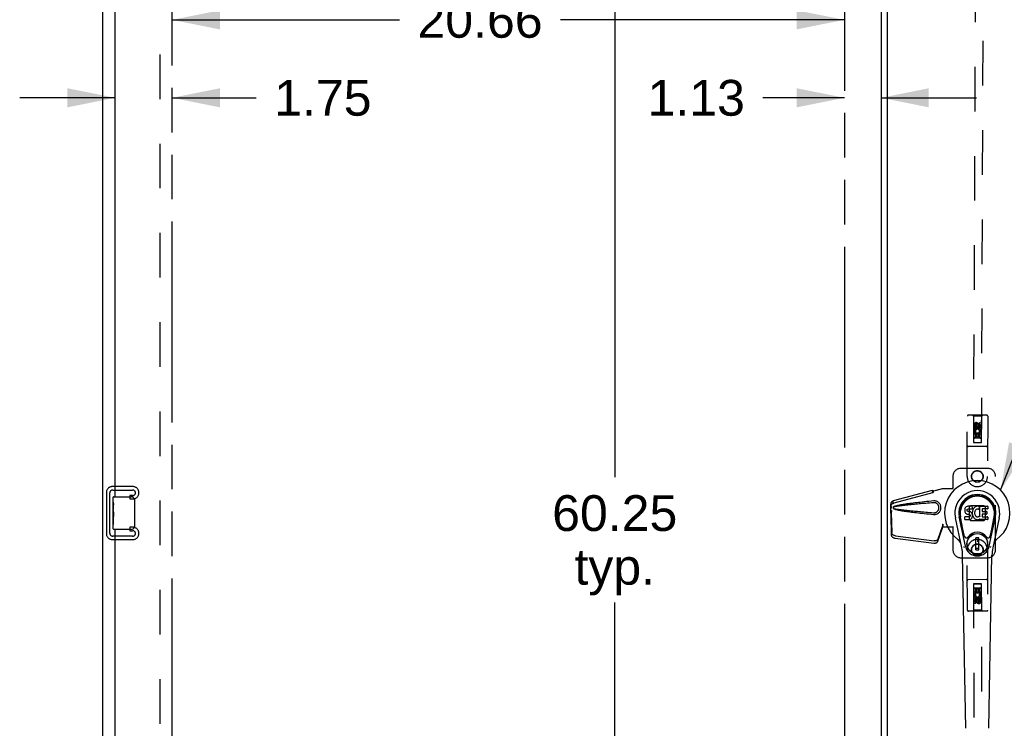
# Model space of a CAD drawing. Header units: inches. Extents: x 0 to 249, y 0 to 161.
# Tile 19 of 22: x 185 to 215, y 78 to 100. Entities that reach past the tile are written whole.
import ezdxf

# ---------------------------------------------------------------- set-up
doc = ezdxf.new("R2010")
doc.units = ezdxf.units.IN
doc.header["$LTSCALE"] = 13.713587
doc.header["$MEASUREMENT"] = 0
doc.linetypes.add('HIDDEN', pattern=[0.2, 0.1, -0.1])
doc.linetypes.add('PHANTOM', pattern=[0.8, 0.45, -0.05, 0.1, -0.05, 0.1, -0.05])
doc.layers.get('0').update_dxf_attribs({"linetype": 'CONTINUOUS'})
for name, color, linetype in [('02___PRT_ALL_AXES', 7, 'CONTINUOUS'), ('AVAILABLE_DOOR_SPACE', 7, 'CONTINUOUS'), ('DEFAULT_2', 8, 'HIDDEN'), ('DIMENSIONS', 7, 'CONTINUOUS')]:
    doc.layers.add(name, color=color, linetype=linetype)
doc.styles.get("Standard").update_dxf_attribs({"font": 'arial.ttf'})
doc.dimstyles.new('DIMSTYLE_1', dxfattribs={"dimtxt": 1.10002, "dimasz": 1.466694, "dimexe": 0.09, "dimexo": 0.07, "dimgap": 0.0375, "dimtad": 0, "dimtih": 1, "dimtoh": 1, "dimzin": 4, "dimdsep": 46, "dimtxsty": 'Standard', "dimblk": '_FILLED', "dimblk1": '_FILLED', "dimblk2": '_FILLED', "dimcen": 0.09, "dimazin": 1, "dimtfac": 1, "dimtdec": 3, "dimtofl": 0, "dimtmove": 0, "dimatfit": 3, "dimldrblk": '_FILLED', "dimfxl": 1, "dimtolj": 1, "dimtzin": 4, "dimarcsym": 0})
doc.dimstyles.get("Standard").update_dxf_attribs({"dimtxt": 1.24669, "dimasz": 1.466694, "dimexe": 0.09, "dimexo": 0.07, "dimgap": 0.09, "dimtad": 0, "dimtih": 1, "dimtoh": 1, "dimdec": 3, "dimzin": 4, "dimdsep": 46, "dimtxsty": 'Standard', "dimblk": '_FILLED', "dimblk1": '_FILLED', "dimblk2": '_FILLED', "dimcen": 0.09, "dimadec": 3, "dimazin": 1, "dimtp": 0.001, "dimtm": 0.001, "dimtfac": 1, "dimtdec": 3, "dimtofl": 0, "dimtmove": 0, "dimatfit": 3, "dimldrblk": '_FILLED', "dimfxl": 1, "dimtolj": 1, "dimtzin": 4, "dimarcsym": 0})

# ---------------------------------------------------------------- blocks, each defined once
blk = doc.blocks.new('_FILLED')
at = {"color": 0, "linetype": 'ByBlock'}
blk.add_solid([(0, 0), (-1, 0.2), (-1, -0.2)], dxfattribs=at)
blk = doc.blocks.new('*D15')
at = {"layer": 'DIMENSIONS', "color": 2, "linetype": 'Continuous'}
for p, q in [((187.473, 97.396), (184.539, 97.396)), ((189.223, 97.396), (191.809, 97.396))]:
    blk.add_line(p, q, dxfattribs=at)
at = {"layer": 'DIMENSIONS', "color": 2, "linetype": 'Continuous', "xscale": 1.4666938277, "yscale": 1.4666938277, "zscale": 1.4666938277}
blk.add_blockref('_FILLED', (187.473, 97.396), dxfattribs=at)
at = {"layer": 'DIMENSIONS', "color": 2, "linetype": 'Continuous', "xscale": 1.4666938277, "yscale": 1.4666938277, "zscale": 1.4666938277, "rotation": 180}
blk.add_blockref('_FILLED', (189.223, 97.396), dxfattribs=at)
at = {"layer": 'DIMENSIONS', "color": 2, "linetype": 'Continuous', "insert": (192.359, 97.946), "char_height": 1.1, "width": 2.98927, "attachment_point": 1, "line_spacing_factor": 0.9}
blk.add_mtext('1.75', dxfattribs=at)
blk = doc.blocks.new('*D21')
at = {"layer": 'DIMENSIONS', "color": 2, "linetype": 'Continuous'}
for p, q in [((202.822, 114.757), (202.822, 85.732)), ((202.822, 54.507), (202.822, 81.882))]:
    blk.add_line(p, q, dxfattribs=at)
at = {"layer": 'DIMENSIONS', "color": 2, "linetype": 'Continuous', "xscale": 1.4666938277, "yscale": 1.4666938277, "zscale": 1.4666938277}
for p, rotation in [((202.822, 114.757), 90), ((202.822, 54.507), 270)]:
    blk.add_blockref('_FILLED', p, dxfattribs=dict(at, rotation=rotation))
at = {"layer": 'DIMENSIONS', "color": 2, "linetype": 'Continuous', "insert": (202.822, 85.182), "char_height": 1.1, "width": 3.84394, "attachment_point": 2, "line_spacing_factor": 0.9}
blk.add_mtext('60.25\\Ptyp.', dxfattribs=at)
blk = doc.blocks.new('*D22')
at = {"layer": 'DIMENSIONS', "color": 2, "linetype": 'Continuous'}
for p, q in [((211.191, 103.217), (208.258, 103.217)), ((214.816, 103.217), (217.347, 103.217))]:
    blk.add_line(p, q, dxfattribs=at)
at = {"layer": 'DIMENSIONS', "color": 2, "linetype": 'Continuous', "xscale": 1.4666938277, "yscale": 1.4666938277, "zscale": 1.4666938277}
blk.add_blockref('_FILLED', (211.191, 103.217), dxfattribs=at)
at = {"layer": 'DIMENSIONS', "color": 2, "linetype": 'Continuous', "xscale": 1.4666938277, "yscale": 1.4666938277, "zscale": 1.4666938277, "rotation": 180}
blk.add_blockref('_FILLED', (214.816, 103.217), dxfattribs=at)
at = {"layer": 'DIMENSIONS', "color": 2, "linetype": 'Continuous', "insert": (217.898, 103.767), "char_height": 1.1, "width": 2.98927, "attachment_point": 1, "line_spacing_factor": 0.9}
blk.add_mtext('3.63', dxfattribs=at)
blk = doc.blocks.new('*D23')
at = {"layer": 'DIMENSIONS', "color": 2, "linetype": 'Continuous'}
for p, q in [((209.879, 97.396), (207.371, 97.396)), ((211.004, 97.396), (213.937, 97.396))]:
    blk.add_line(p, q, dxfattribs=at)
at = {"layer": 'DIMENSIONS', "color": 2, "linetype": 'Continuous', "xscale": 1.4666938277, "yscale": 1.4666938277, "zscale": 1.4666938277}
blk.add_blockref('_FILLED', (209.879, 97.396), dxfattribs=at)
at = {"layer": 'DIMENSIONS', "color": 2, "linetype": 'Continuous', "xscale": 1.4666938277, "yscale": 1.4666938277, "zscale": 1.4666938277, "rotation": 180}
blk.add_blockref('_FILLED', (211.004, 97.396), dxfattribs=at)
at = {"layer": 'DIMENSIONS', "color": 2, "linetype": 'Continuous', "insert": (206.821, 97.946), "char_height": 1.1, "width": 2.98927, "attachment_point": 3, "line_spacing_factor": 0.9}
blk.add_mtext('1.13', dxfattribs=at)
blk = doc.blocks.new('*D26')
at = {"layer": 'DIMENSIONS', "color": 2, "linetype": 'Continuous'}
for p, q in [((189.223, 99.792), (196.211, 99.792)), ((209.879, 99.792), (201.155, 99.792))]:
    blk.add_line(p, q, dxfattribs=at)
at = {"layer": 'DIMENSIONS', "color": 2, "linetype": 'Continuous', "xscale": 1.4666938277, "yscale": 1.4666938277, "zscale": 1.4666938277, "rotation": 180}
blk.add_blockref('_FILLED', (189.223, 99.792), dxfattribs=at)
at = {"layer": 'DIMENSIONS', "color": 2, "linetype": 'Continuous', "xscale": 1.4666938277, "yscale": 1.4666938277, "zscale": 1.4666938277}
blk.add_blockref('_FILLED', (209.879, 99.792), dxfattribs=at)
at = {"layer": 'DIMENSIONS', "color": 2, "linetype": 'Continuous', "insert": (198.683, 100.342), "char_height": 1.1, "width": 3.84394, "attachment_point": 2, "line_spacing_factor": 0.9}
blk.add_mtext('20.66', dxfattribs=at)

msp = doc.modelspace()

# ---------------------------------------------------------------- linework, layer by layer
at = {"color": 3, "linetype": 'Continuous'}
for p, q in [((187.098, 46.736), (187.098, 118.528)), ((211.004, 114.858), (211.004, 54.406)), ((211.191, 114.723), (211.191, 54.541)), ((187.473, 85.132), (187.473, 110.382)), ((187.473, 58.882), (187.473, 84.132))]:
    msp.add_line(p, q, dxfattribs=at)
at = {"color": 7, "linetype": 'Continuous'}
for p, q in [((187.413, 84.971), (187.413, 85.117)), ((187.428, 85.132), (187.968, 85.132)), ((188.068, 85.032), (188.068, 84.232)), ((187.413, 84.714), (187.413, 84.747)), ((213.578, 84.746), (213.576, 84.723)), ((213.576, 84.723), (213.577, 84.699)), ((213.583, 84.77), (213.578, 84.746)), ((213.593, 84.792), (213.583, 84.77)), ((213.606, 84.812), (213.593, 84.792)), ((213.615, 84.82), (213.606, 84.812)), ((213.624, 84.826), (213.615, 84.82)), ((213.646, 84.836), (213.624, 84.826)), ((213.669, 84.843), (213.646, 84.836)), ((213.647, 84.711), (213.648, 84.726)), ((213.648, 84.703), (213.647, 84.711)), ((213.648, 84.726), (213.65, 84.741)), ((213.65, 84.741), (213.653, 84.748)), ((213.653, 84.748), (213.659, 84.753)), ((213.659, 84.753), (213.673, 84.757)), ((213.809, 84.843), (213.669, 84.843)), ((213.673, 84.757), (213.688, 84.758)), ((213.688, 84.758), (213.801, 84.758)), ((213.801, 84.758), (213.807, 84.759)), ((213.807, 84.759), (213.809, 84.764)), ((213.811, 84.801), (213.809, 84.843)), ((213.809, 84.764), (213.81, 84.777)), ((213.81, 84.777), (213.811, 84.801)), ((213.823, 84.723), (213.817, 84.701)), ((213.832, 84.743), (213.823, 84.723)), ((213.843, 84.763), (213.832, 84.743)), ((213.856, 84.781), (213.843, 84.763)), ((213.87, 84.798), (213.856, 84.781)), ((213.887, 84.813), (213.87, 84.798)), ((213.905, 84.826), (213.887, 84.813)), ((213.906, 84.725), (213.892, 84.702)), ((213.925, 84.835), (213.905, 84.826)), ((213.914, 84.736), (213.906, 84.725)), ((213.925, 84.743), (213.914, 84.736)), ((213.947, 84.84), (213.925, 84.835)), ((213.95, 84.754), (213.925, 84.743)), ((213.969, 84.842), (213.947, 84.84)), ((213.962, 84.757), (213.95, 84.754)), ((213.976, 84.757), (213.962, 84.757)), ((213.992, 84.842), (213.969, 84.842)), ((213.989, 84.754), (213.976, 84.757)), ((214.001, 84.749), (213.989, 84.754)), ((214.003, 84.84), (213.992, 84.842)), ((214.013, 84.837), (214.003, 84.84)), ((214.033, 84.819), (214.007, 84.751)), ((214.032, 84.824), (214.013, 84.837)), ((214.042, 84.516), (214.042, 84.841)), ((214.042, 84.841), (214.279, 84.841)), ((214.112, 84.754), (214.112, 84.686)), ((214.279, 84.758), (214.117, 84.758)), ((214.284, 84.837), (214.284, 84.763)), ((187.413, 84.517), (187.413, 84.548)), ((213.486, 83.562), (213.289, 84.488)), ((213.597, 83.61), (213.404, 84.513)), ((213.452, 84.287), (213.408, 84.514)), ((213.52, 84.14), (213.445, 84.521)), ((213.577, 84.699), (213.581, 84.675)), ((213.579, 84.437), (213.579, 84.512)), ((213.581, 84.675), (213.589, 84.653)), ((213.643, 84.517), (213.583, 84.516)), ((213.584, 84.432), (213.728, 84.432)), ((213.589, 84.653), (213.602, 84.633)), ((213.602, 84.633), (213.619, 84.616)), ((213.619, 84.616), (213.638, 84.602)), ((213.638, 84.602), (213.65, 84.598)), ((213.704, 84.517), (213.643, 84.517)), ((213.65, 84.696), (213.648, 84.703)), ((213.655, 84.69), (213.65, 84.696)), ((213.65, 84.598), (213.661, 84.596)), ((213.661, 84.686), (213.655, 84.69)), ((213.676, 84.682), (213.661, 84.686)), ((213.661, 84.596), (213.709, 84.596)), ((213.7, 84.683), (213.676, 84.682)), ((213.723, 84.681), (213.7, 84.683)), ((213.719, 84.518), (213.704, 84.517)), ((213.709, 84.596), (213.716, 84.595)), ((213.716, 84.595), (213.723, 84.593)), ((213.725, 84.522), (213.719, 84.518)), ((213.747, 84.676), (213.723, 84.681)), ((213.723, 84.593), (213.729, 84.588)), ((213.731, 84.527), (213.725, 84.522)), ((213.728, 84.432), (213.74, 84.434)), ((213.729, 84.588), (213.734, 84.582)), ((213.74, 84.539), (213.731, 84.527)), ((213.734, 84.582), (213.741, 84.569)), ((213.742, 84.546), (213.74, 84.539)), ((213.74, 84.434), (213.751, 84.438)), ((213.741, 84.569), (213.743, 84.553)), ((213.743, 84.553), (213.742, 84.546)), ((213.758, 84.671), (213.747, 84.676)), ((213.751, 84.438), (213.771, 84.451)), ((213.768, 84.665), (213.758, 84.671)), ((213.785, 84.648), (213.768, 84.665)), ((213.771, 84.451), (213.788, 84.468)), ((213.798, 84.628), (213.785, 84.648)), ((213.788, 84.468), (213.794, 84.478)), ((213.794, 84.478), (213.8, 84.489)), ((213.807, 84.606), (213.798, 84.628)), ((213.8, 84.489), (213.808, 84.511)), ((213.814, 84.582), (213.807, 84.606)), ((213.808, 84.511), (213.815, 84.535)), ((213.813, 84.679), (213.809, 84.635)), ((213.809, 84.635), (213.809, 84.613)), ((213.809, 84.613), (213.813, 84.591)), ((213.817, 84.701), (213.813, 84.679)), ((213.813, 84.591), (213.817, 84.569)), ((213.816, 84.558), (213.814, 84.582)), ((213.815, 84.535), (213.816, 84.558)), ((213.817, 84.569), (213.824, 84.548)), ((213.824, 84.548), (213.846, 84.509)), ((213.846, 84.509), (213.858, 84.49)), ((213.858, 84.49), (213.873, 84.473)), ((213.873, 84.473), (213.889, 84.458)), ((213.879, 84.651), (213.878, 84.624)), ((213.878, 84.624), (213.879, 84.611)), ((213.882, 84.678), (213.879, 84.651)), ((213.879, 84.611), (213.882, 84.598)), ((213.886, 84.69), (213.882, 84.678)), ((213.882, 84.598), (213.893, 84.573)), ((213.892, 84.702), (213.886, 84.69)), ((213.889, 84.458), (213.907, 84.445)), ((213.893, 84.573), (213.906, 84.55)), ((213.906, 84.55), (213.915, 84.54)), ((213.907, 84.445), (213.917, 84.44)), ((213.915, 84.54), (213.925, 84.531)), ((213.917, 84.44), (213.927, 84.436)), ((213.925, 84.531), (213.936, 84.524)), ((213.927, 84.436), (213.949, 84.43)), ((213.936, 84.524), (213.948, 84.519)), ((213.948, 84.519), (213.961, 84.516)), ((213.949, 84.43), (213.971, 84.428)), ((213.961, 84.516), (213.975, 84.516)), ((213.971, 84.428), (213.993, 84.431)), ((213.975, 84.516), (213.988, 84.518)), ((213.988, 84.518), (214.001, 84.522)), ((213.993, 84.431), (214.014, 84.438)), ((214.001, 84.522), (214.013, 84.527)), ((214.013, 84.527), (214.024, 84.535)), ((214.014, 84.438), (214.033, 84.449)), ((214.03, 84.534), (214.042, 84.516)), ((214.033, 84.449), (214.034, 84.449)), ((214.044, 84.449), (214.034, 84.449)), ((214.044, 84.436), (214.044, 84.449)), ((214.28, 84.432), (214.049, 84.432)), ((214.114, 84.595), (214.114, 84.518)), ((214.117, 84.682), (214.248, 84.682)), ((214.248, 84.6), (214.118, 84.6)), ((214.118, 84.513), (214.28, 84.513)), ((214.253, 84.677), (214.253, 84.604)), ((214.284, 84.509), (214.284, 84.436)), ((214.328, 83.61), (214.521, 84.513)), ((214.405, 84.14), (214.48, 84.521)), ((214.636, 84.488), (214.439, 83.562)), ((214.473, 84.287), (214.517, 84.514)), ((187.413, 84.147), (187.413, 84.286)), ((187.968, 84.132), (187.428, 84.132)), ((213.568, 83.915), (213.52, 84.14)), ((214.357, 83.915), (214.405, 84.14)), ((214.008, 83.875), (213.917, 83.875)), ((213.917, 83.501), (213.917, 83.875)), ((213.917, 83.835), (214.008, 83.835)), ((213.968, 83.835), (213.968, 83.756)), ((214.008, 83.501), (214.008, 83.875)), ((214.008, 83.54), (213.917, 83.54)), ((213.917, 83.501), (214.008, 83.501)), ((214.008, 83.756), (213.968, 83.756)), ((213.605, 78.016), (213.512, 83.337)), ((214.32, 78.016), (214.413, 83.337))]:
    msp.add_line(p, q, dxfattribs=at)
for points in [[(188.061, 85.068), (188.063, 85.063), (188.065, 85.057), (188.066, 85.051), (188.067, 85.045), (188.067, 85.038), (188.068, 85.032)], [(188.068, 84.232), (188.067, 84.226), (188.067, 84.22), (188.066, 84.213), (188.065, 84.207), (188.063, 84.202), (188.061, 84.196)], [(213.564, 83.579), (213.562, 83.585), (213.561, 83.59), (213.559, 83.596), (213.558, 83.601)], [(214.367, 83.601), (214.366, 83.596), (214.364, 83.59), (214.362, 83.585), (214.361, 83.579)]]:
    msp.add_lwpolyline(points, dxfattribs=at)
for radius in [0.317, 0.313]:
    msp.add_circle((213.962, 83.688), radius, dxfattribs=at)
for centre, radius, start, end in [((213.962, 84.632), 1.004, 305.5066, 234.4934), ((213.962, 84.632), 0.689, 347.9703, 192.0297), ((187.428, 85.117), 0.015, 90, 180), ((187.968, 85.032), 0.1, 21.1999, 90), ((213.962, 84.632), 0.571, 347.9703, 192.0297), ((213.962, 84.622), 0.527, 348.9402, 191.0594), ((214.003, 84.753), 0.00448, 246.1578, 339.0016), ((214.029, 84.821), 0.00448, 339.0016, 51.8729), ((214.117, 84.754), 0.00448, 90, 180), ((214.279, 84.837), 0.00448, 0, 90), ((214.279, 84.763), 0.00448, 270, 360), ((213.583, 84.512), 0.00448, 90, 180.0119), ((213.584, 84.437), 0.00483, 180, 270), ((214.027, 84.531), 0.00448, 34.0893, 127.3444), ((214.049, 84.436), 0.00448, 180, 270), ((214.117, 84.686), 0.00448, 180, 270), ((214.118, 84.595), 0.00448, 90, 180), ((214.118, 84.518), 0.00448, 180, 270), ((214.248, 84.677), 0.00448, 0, 90), ((214.248, 84.604), 0.00448, 270, 360), ((214.28, 84.509), 0.00448, 0, 90), ((214.28, 84.436), 0.00448, 270, 360), ((187.428, 84.147), 0.015, 180, 270), ((187.968, 84.232), 0.1, 270, 338.7946), ((213.265, 83.655), 0.197, 12.0297, 54.4934), ((213.626, 83.927), 0.0591, 192.0297, 324.5763), ((213.962, 83.688), 0.354, 35.4237, 144.5763), ((214.299, 83.927), 0.0591, 215.4237, 347.9703), ((214.66, 83.655), 0.197, 125.5066, 167.9703), ((212.331, 83.316), 1.181, 1, 12.0297), ((213.962, 83.688), 0.374, 192.0297, 347.9703), ((215.594, 83.316), 1.181, 167.9703, 179)]:
    msp.add_arc(centre, radius, start, end, dxfattribs=at)
msp.add_ellipse((213.962, 84.622), major_axis=(0, 0.565), ratio=0.999848, start_param=-1.76365, end_param=1.76365, dxfattribs=at)
at = {"layer": '02___PRT_ALL_AXES', "color": 8, "linetype": 'HIDDEN'}
for p, q in [((213.862, 87.255), (213.862, 87.347)), ((213.904, 87.255), (213.862, 87.255)), ((213.905, 87.347), (213.904, 87.255)), ((213.948, 87.318), (213.949, 87.347)), ((213.99, 87.361), (213.989, 87.314)), ((214.033, 87.318), (214.033, 87.411)), ((214.033, 87.411), (214.076, 87.41)), ((214.076, 87.41), (214.075, 87.318)), ((213.861, 86.943), (213.861, 87.099)), ((213.861, 87.099), (214.039, 87.098)), ((213.903, 86.942), (213.861, 86.943)), ((213.909, 87.123), (213.87, 87.106)), ((213.904, 87.056), (213.903, 86.942)), ((213.946, 87.056), (213.904, 87.056)), ((213.946, 86.963), (213.946, 87.056)), ((213.988, 86.963), (213.946, 86.963)), ((213.988, 87.056), (213.988, 86.963)), ((214.032, 87.055), (213.988, 87.056)), ((214.039, 87.098), (214.02, 87.111)), ((214.031, 86.942), (214.032, 87.055)), ((214.074, 86.942), (214.031, 86.942)), ((214.064, 87.101), (214.062, 87.098)), ((214.062, 87.098), (214.074, 87.098)), ((214.074, 87.098), (214.074, 86.942)), ((213.861, 82.322), (213.903, 82.322)), ((213.861, 82.165), (213.861, 82.322)), ((213.903, 82.322), (213.904, 82.208)), ((213.947, 82.301), (213.989, 82.301)), ((213.947, 82.208), (213.947, 82.301)), ((213.989, 82.301), (213.989, 82.209)), ((214.031, 82.322), (214.074, 82.322)), ((214.032, 82.209), (214.031, 82.322)), ((214.074, 82.322), (214.075, 82.166)), ((213.874, 82.165), (213.861, 82.165)), ((213.872, 82.162), (213.874, 82.165)), ((214.075, 82.166), (213.897, 82.166)), ((213.897, 82.166), (213.916, 82.153)), ((213.904, 82.208), (213.947, 82.208)), ((213.989, 82.209), (214.032, 82.209)), ((214.027, 82.142), (214.066, 82.159)), ((214.033, 82.01), (214.075, 82.01)), ((214.033, 81.917), (214.033, 82.01)), ((214.075, 82.01), (214.076, 81.918)), ((213.863, 81.853), (213.862, 81.945)), ((213.905, 81.853), (213.863, 81.853)), ((213.905, 81.945), (213.905, 81.853)), ((213.948, 81.903), (213.948, 81.95)), ((213.989, 81.946), (213.989, 81.917))]:
    msp.add_line(p, q, dxfattribs=at)
at = {"layer": '02___PRT_ALL_AXES', "color": 7, "linetype": 'Continuous'}
for p, q in [((187.413, 84.971), (187.413, 85.117)), ((187.413, 84.714), (187.413, 84.971)), ((187.418, 84.915), (187.413, 84.915)), ((187.413, 84.747), (187.42, 84.747)), ((187.413, 84.147), (187.413, 84.711)), ((187.42, 84.747), (187.42, 84.884)), ((187.414, 84.684), (187.413, 84.684)), ((187.413, 84.553), (187.419, 84.553)), ((187.413, 84.517), (187.42, 84.517)), ((187.413, 84.454), (187.42, 84.454)), ((187.42, 84.286), (187.42, 84.517)), ((187.413, 84.286), (187.42, 84.286))]:
    msp.add_line(p, q, dxfattribs=at)
for points in [[(187.413, 84.971), (187.413, 84.968), (187.413, 84.963), (187.414, 84.958), (187.415, 84.944)], [(187.413, 84.714), (187.413, 84.705), (187.413, 84.696), (187.414, 84.686)], [(187.415, 84.944), (187.416, 84.937), (187.417, 84.929), (187.418, 84.92)], [(187.418, 84.92), (187.419, 84.911), (187.419, 84.902), (187.42, 84.893), (187.42, 84.884)], [(187.414, 84.686), (187.417, 84.653), (187.418, 84.641), (187.419, 84.628), (187.419, 84.616), (187.42, 84.603), (187.42, 84.59), (187.42, 84.577), (187.419, 84.564), (187.419, 84.552), (187.418, 84.54), (187.417, 84.528)]]:
    msp.add_lwpolyline(points, dxfattribs=at)
at = {"layer": '02___PRT_ALL_AXES', "color": 8, "linetype": 'HIDDEN'}
for centre, radius in [((213.969, 87.304), 0.085), ((213.962, 85.757), 0.172), ((213.962, 83.507), 0.172), ((213.969, 81.96), 0.085)]:
    msp.add_circle(centre, radius, dxfattribs=at)
for centre, radius, start, end in [((213.927, 87.347), 0.0644, 12.0694, 179.8474), ((213.968, 87.148), 0.107, 334.0335, 203.1726), ((213.968, 87.148), 0.0639, 324.6594, 203.1725), ((213.927, 87.347), 0.0219, 359.671, 179.7699), ((214.012, 87.318), 0.0635, 179.7699, 359.7699), ((214.011, 87.318), 0.0219, 190.0769, 359.7699), ((213.968, 82.116), 0.107, 154.4937, 23.6328), ((213.926, 81.946), 0.0635, 0.2301, 180.2301), ((213.968, 82.116), 0.0639, 145.1196, 23.6327), ((213.927, 81.946), 0.0219, 10.5371, 180.2301), ((214.011, 81.917), 0.0644, 192.5296, 0.3076), ((214.011, 81.917), 0.0219, 180.1312, 0.2301)]:
    msp.add_arc(centre, radius, start, end, dxfattribs=at)
at = {"layer": '02___PRT_ALL_AXES', "color": 7, "linetype": 'Continuous'}
msp.add_ellipse((187.676, 84.548), major_axis=(0.263, 0), ratio=0.432808, start_param=-3.141593, end_param=-2.961605, dxfattribs=at)
at = {"layer": 'AVAILABLE_DOOR_SPACE', "color": 4, "linetype": 'PHANTOM'}
for p, q in [((189.223, 54.507), (189.223, 114.757)), ((209.879, 114.757), (209.879, 54.507))]:
    msp.add_line(p, q, dxfattribs=at)
at = {"layer": 'DEFAULT_2', "color": 8, "linetype": 'HIDDEN'}
for p, q in [((188.848, 115.184), (188.848, 54.08)), ((213.954, 114.805), (213.842, 86.803)), ((214.092, 86.802), (214.204, 114.804)), ((213.65, 85.758), (213.657, 87.615)), ((214.253, 87.643), (213.688, 87.645)), ((213.84, 87.615), (213.81, 87.645)), ((213.84, 87.615), (213.84, 86.805)), ((214.1, 87.614), (213.84, 87.615)), ((214.093, 86.804), (214.1, 87.614)), ((214.1, 87.614), (214.13, 87.644)), ((214.282, 87.613), (214.275, 85.755)), ((213.969, 87.376), (213.906, 87.34)), ((213.906, 87.34), (213.906, 87.268)), ((213.906, 87.34), (213.916, 87.334)), ((213.906, 87.268), (213.916, 87.274)), ((213.906, 87.268), (213.968, 87.232)), ((213.969, 87.365), (213.916, 87.334)), ((213.916, 87.334), (213.916, 87.274)), ((213.916, 87.274), (213.968, 87.243)), ((213.968, 87.243), (214.021, 87.273)), ((213.968, 87.232), (214.031, 87.268)), ((213.968, 87.232), (213.968, 87.243)), ((213.969, 87.376), (213.969, 87.365)), ((214.031, 87.34), (213.969, 87.376)), ((214.021, 87.334), (213.969, 87.365)), ((214.031, 87.34), (214.021, 87.334)), ((214.021, 87.273), (214.021, 87.334)), ((214.031, 87.268), (214.021, 87.273)), ((214.031, 87.268), (214.031, 87.34)), ((214.095, 87.054), (213.84, 87.055)), ((214.052, 86.929), (213.882, 86.93)), ((214.249, 86.678), (213.684, 86.68)), ((213.84, 86.805), (214.093, 86.804)), ((213.842, 86.806), (214.092, 86.805)), ((213.842, 86.803), (214.092, 86.802)), ((214.275, 86.007), (213.462, 86.007)), ((213.212, 85.757), (213.212, 85.404)), ((214.525, 83.507), (214.525, 85.757)), ((188.022, 85.445), (187.382, 85.445)), ((187.396, 85.341), (188.008, 85.341)), ((211.392, 85.014), (212.583, 85.334)), ((212.584, 85.331), (212.583, 85.334)), ((212.596, 85.263), (212.583, 85.334)), ((212.584, 85.331), (212.597, 85.26)), ((212.622, 85.314), (212.895, 85.387)), ((212.63, 85.314), (212.622, 85.314)), ((212.63, 85.314), (212.902, 85.387)), ((212.895, 85.387), (213.216, 85.387)), ((213.208, 85.387), (213.212, 85.404)), ((213.216, 85.387), (213.212, 85.404)), ((187.202, 85.265), (187.202, 84)), ((187.306, 84.014), (187.306, 85.251)), ((187.92, 85.174), (187.92, 85.07)), ((188.008, 85.174), (187.92, 85.174)), ((187.92, 85.07), (188.022, 85.07)), ((188.202, 85.25), (188.202, 85.265)), ((211.406, 84.943), (212.596, 85.263)), ((212.597, 85.26), (212.596, 85.263)), ((211.305, 84.836), (211.307, 84.858)), ((211.305, 84.634), (211.305, 84.836)), ((211.311, 84.836), (211.305, 84.836)), ((211.327, 84.716), (211.305, 84.634)), ((211.311, 84.834), (211.311, 84.833)), ((211.311, 84.833), (211.311, 84.832)), ((211.311, 84.832), (211.312, 84.83)), ((211.312, 84.83), (211.313, 84.818)), ((211.313, 84.818), (211.314, 84.8)), ((211.314, 84.8), (211.315, 84.788)), ((211.315, 84.788), (211.316, 84.779)), ((211.324, 84.81), (211.327, 84.822)), ((211.327, 84.822), (211.332, 84.841)), ((211.334, 84.716), (211.332, 84.709)), ((211.359, 85.002), (211.373, 84.931)), ((212.641, 85.006), (212.619, 85.005)), ((213.725, 84.834), (213.761, 84.87)), ((213.725, 84.431), (213.725, 84.834)), ((213.761, 84.87), (214.164, 84.87)), ((214.164, 84.87), (214.2, 84.834)), ((214.2, 84.834), (214.2, 84.431)), ((211.313, 84.646), (211.3, 84.575)), ((211.3, 84.584), (211.3, 84.575)), ((211.3, 84.575), (211.319, 83.959)), ((211.311, 84.662), (211.302, 84.605)), ((211.305, 84.634), (211.311, 84.634)), ((211.313, 84.646), (211.332, 84.031)), ((213.761, 84.395), (213.725, 84.431)), ((214.2, 84.431), (214.164, 84.395)), ((187.92, 84.195), (187.92, 84.091)), ((188.022, 84.195), (187.92, 84.195)), ((212.75, 83.765), (212.882, 84.149)), ((212.764, 83.837), (212.896, 84.22)), ((212.882, 84.149), (212.896, 84.22)), ((212.892, 84.216), (212.882, 84.149)), ((212.895, 84.295), (212.902, 84.295)), ((212.895, 84.295), (212.895, 84.284)), ((212.895, 84.295), (212.895, 84.207)), ((212.895, 84.284), (212.895, 84.254)), ((212.895, 84.236), (212.895, 84.231)), ((212.895, 84.207), (213.216, 84.207)), ((212.902, 84.295), (212.902, 84.207)), ((213.208, 84.207), (213.212, 84.19)), ((213.216, 84.207), (213.212, 84.19)), ((213.212, 84.19), (213.212, 83.507)), ((214.164, 84.395), (213.761, 84.395)), ((187.382, 83.82), (188.022, 83.82)), ((188.008, 83.924), (187.396, 83.924)), ((187.92, 84.091), (188.008, 84.091)), ((188.202, 84), (188.202, 84.015)), ((211.436, 83.86), (212.624, 83.708)), ((211.45, 83.931), (212.637, 83.779)), ((213.657, 81.649), (213.65, 83.506)), ((214.275, 83.509), (214.282, 81.651)), ((213.462, 83.257), (214.275, 83.257)), ((214.249, 82.586), (213.684, 82.584)), ((213.84, 82.459), (214.093, 82.46)), ((213.84, 82.459), (213.84, 81.649)), ((214.092, 82.462), (213.842, 82.461)), ((213.842, 82.461), (213.954, 54.46)), ((214.092, 82.459), (213.842, 82.458)), ((213.882, 82.334), (214.052, 82.335)), ((214.204, 54.461), (214.092, 82.462)), ((214.1, 81.65), (214.093, 82.46)), ((213.84, 82.209), (214.095, 82.21)), ((213.968, 82.032), (213.906, 81.996)), ((213.906, 81.996), (213.916, 81.99)), ((213.906, 81.996), (213.906, 81.924)), ((213.968, 82.021), (213.916, 81.99)), ((213.916, 81.99), (213.916, 81.93)), ((214.031, 81.996), (213.968, 82.032)), ((213.968, 82.032), (213.968, 82.021)), ((214.021, 81.991), (213.968, 82.021)), ((214.031, 81.996), (214.021, 81.991)), ((214.021, 81.93), (214.021, 81.991)), ((214.031, 81.924), (214.031, 81.996)), ((213.906, 81.924), (213.916, 81.93)), ((213.906, 81.924), (213.969, 81.888)), ((213.916, 81.93), (213.969, 81.9)), ((213.969, 81.9), (214.021, 81.93)), ((213.969, 81.888), (214.031, 81.924)), ((213.969, 81.888), (213.969, 81.9)), ((214.031, 81.924), (214.021, 81.93)), ((214.253, 81.621), (213.688, 81.619)), ((213.84, 81.649), (213.81, 81.619)), ((214.1, 81.65), (213.84, 81.649)), ((214.1, 81.65), (214.13, 81.62))]:
    msp.add_line(p, q, dxfattribs=at)
for points in [[(212.584, 85.331), (212.587, 85.329), (212.59, 85.327), (212.593, 85.325), (212.596, 85.324), (212.599, 85.323), (212.601, 85.322), (212.604, 85.322), (212.606, 85.321)], [(212.606, 85.321), (212.611, 85.32), (212.614, 85.319), (212.617, 85.318), (212.62, 85.318), (212.623, 85.317), (212.627, 85.315), (212.63, 85.314)], [(212.62, 85.307), (212.621, 85.31), (212.622, 85.314)], [(212.62, 85.307), (212.621, 85.309), (212.622, 85.311), (212.623, 85.313), (212.625, 85.314), (212.628, 85.314)], [(211.359, 85.002), (211.367, 85.005), (211.375, 85.009), (211.383, 85.012), (211.392, 85.014)], [(212.597, 85.26), (212.6, 85.261), (212.602, 85.263), (212.604, 85.265), (212.606, 85.267), (212.608, 85.27), (212.61, 85.272), (212.611, 85.275), (212.612, 85.278), (212.613, 85.281), (212.614, 85.284), (212.615, 85.288), (212.616, 85.291), (212.617, 85.295), (212.618, 85.299), (212.619, 85.303), (212.62, 85.307)], [(211.334, 84.716), (211.329, 84.696), (211.324, 84.677), (211.318, 84.658), (211.313, 84.64), (211.307, 84.622), (211.302, 84.605)], [(211.307, 84.858), (211.308, 84.864), (211.31, 84.872), (211.314, 84.881), (211.318, 84.889), (211.324, 84.897), (211.331, 84.904), (211.34, 84.911), (211.349, 84.918), (211.36, 84.925), (211.373, 84.931)], [(211.308, 84.894), (211.308, 84.888), (211.308, 84.88), (211.308, 84.873), (211.308, 84.867), (211.307, 84.861), (211.307, 84.858)], [(211.308, 84.894), (211.309, 84.909), (211.311, 84.925), (211.314, 84.94), (211.319, 84.954), (211.325, 84.966), (211.332, 84.977), (211.341, 84.987), (211.349, 84.995), (211.359, 85.002)], [(211.309, 84.875), (211.308, 84.892), (211.308, 84.894)], [(211.316, 84.779), (211.315, 84.794), (211.314, 84.81), (211.313, 84.827), (211.312, 84.843), (211.311, 84.859), (211.309, 84.875)], [(211.311, 84.836), (211.311, 84.836), (211.311, 84.835), (211.311, 84.835), (211.311, 84.835), (211.311, 84.834)], [(211.327, 84.716), (211.324, 84.706), (211.321, 84.697), (211.319, 84.688), (211.316, 84.679), (211.313, 84.67), (211.311, 84.662)], [(211.316, 84.779), (211.317, 84.785), (211.319, 84.791), (211.321, 84.797), (211.322, 84.804), (211.324, 84.81)], [(211.373, 84.931), (211.38, 84.934), (211.389, 84.938), (211.397, 84.941), (211.406, 84.943)], [(211.4, 84.832), (211.394, 84.829), (211.389, 84.825), (211.385, 84.82), (211.381, 84.815), (211.378, 84.81), (211.377, 84.804), (211.376, 84.797), (211.377, 84.791), (211.378, 84.785), (211.381, 84.779), (211.384, 84.774), (211.389, 84.769), (211.394, 84.765), (211.4, 84.762)], [(211.4, 84.821), (211.395, 84.819), (211.391, 84.817), (211.387, 84.814), (211.384, 84.81), (211.382, 84.806), (211.38, 84.801), (211.38, 84.797), (211.38, 84.792), (211.382, 84.788), (211.384, 84.784), (211.387, 84.78), (211.391, 84.777), (211.395, 84.775), (211.4, 84.773)], [(212.619, 85.005), (212.544, 84.998), (212.471, 84.99), (212.402, 84.983), (212.336, 84.976), (212.272, 84.969), (212.21, 84.962), (212.151, 84.956), (212.095, 84.949), (212.041, 84.943), (211.989, 84.937), (211.939, 84.93), (211.891, 84.924), (211.845, 84.918), (211.801, 84.912), (211.759, 84.906), (211.719, 84.9), (211.68, 84.894), (211.643, 84.888), (211.607, 84.882), (211.573, 84.876), (211.541, 84.869), (211.51, 84.863), (211.48, 84.856), (211.452, 84.849), (211.425, 84.841), (211.4, 84.832)], [(212.619, 84.952), (212.555, 84.946), (212.494, 84.941), (212.435, 84.936), (212.378, 84.931), (212.323, 84.926), (212.27, 84.922), (212.22, 84.917), (212.171, 84.913), (212.124, 84.909), (212.079, 84.904), (212.036, 84.9), (211.995, 84.897), (211.955, 84.893), (211.917, 84.889), (211.881, 84.886), (211.847, 84.882), (211.814, 84.879), (211.783, 84.875), (211.753, 84.872), (211.724, 84.869), (211.696, 84.866), (211.668, 84.863), (211.641, 84.859), (211.614, 84.856), (211.587, 84.853), (211.56, 84.849), (211.533, 84.845), (211.507, 84.841), (211.48, 84.837), (211.453, 84.832), (211.427, 84.827), (211.4, 84.821)], [(211.4, 84.773), (211.427, 84.767), (211.453, 84.762), (211.48, 84.757), (211.506, 84.753), (211.533, 84.749), (211.56, 84.745), (211.587, 84.741), (211.613, 84.738), (211.64, 84.735), (211.667, 84.732), (211.695, 84.728), (211.723, 84.725), (211.752, 84.722), (211.782, 84.719), (211.814, 84.715), (211.846, 84.712), (211.881, 84.709), (211.917, 84.705), (211.954, 84.701), (211.994, 84.698), (212.035, 84.694), (212.078, 84.69), (212.123, 84.686), (212.17, 84.681), (212.219, 84.677), (212.27, 84.672), (212.323, 84.668), (212.378, 84.663), (212.435, 84.658), (212.494, 84.653), (212.555, 84.648), (212.619, 84.643)], [(211.4, 84.762), (211.425, 84.753), (211.451, 84.746), (211.479, 84.738), (211.508, 84.732), (211.539, 84.725), (211.571, 84.719), (211.605, 84.713), (211.64, 84.706), (211.677, 84.7), (211.715, 84.694), (211.756, 84.688), (211.798, 84.682), (211.841, 84.676), (211.887, 84.67), (211.935, 84.664), (211.985, 84.658), (212.037, 84.652), (212.091, 84.645), (212.148, 84.639), (212.207, 84.632), (212.269, 84.625), (212.333, 84.618), (212.4, 84.611), (212.47, 84.604), (212.543, 84.597), (212.619, 84.589)], [(212.619, 84.589), (212.641, 84.588), (212.664, 84.59), (212.686, 84.594), (212.708, 84.6), (212.729, 84.609), (212.749, 84.62), (212.767, 84.634), (212.784, 84.648), (212.798, 84.664), (212.81, 84.68), (212.82, 84.697), (212.828, 84.713), (212.834, 84.73), (212.839, 84.747), (212.843, 84.763), (212.845, 84.78), (212.845, 84.797), (212.845, 84.814), (212.843, 84.83), (212.839, 84.847), (212.834, 84.864), (212.828, 84.881), (212.82, 84.897), (212.81, 84.914), (212.798, 84.93), (212.784, 84.946), (212.767, 84.961), (212.749, 84.974), (212.729, 84.985), (212.708, 84.994), (212.686, 85), (212.664, 85.004), (212.641, 85.006)], [(212.619, 84.643), (212.628, 84.642), (212.637, 84.642), (212.647, 84.643), (212.656, 84.644), (212.665, 84.646), (212.674, 84.648), (212.683, 84.651), (212.692, 84.655), (212.7, 84.659), (212.709, 84.664), (212.717, 84.669), (212.725, 84.675), (212.733, 84.682), (212.741, 84.69), (212.749, 84.699), (212.757, 84.709), (212.763, 84.72), (212.769, 84.731), (212.773, 84.742), (212.777, 84.754), (212.78, 84.765), (212.782, 84.775), (212.783, 84.786), (212.783, 84.796), (212.783, 84.807), (212.782, 84.817), (212.78, 84.828), (212.778, 84.839), (212.774, 84.85), (212.77, 84.861), (212.764, 84.872), (212.758, 84.883), (212.75, 84.893), (212.742, 84.903), (212.734, 84.911), (212.726, 84.918), (212.718, 84.924), (212.71, 84.93), (212.701, 84.935), (212.693, 84.939), (212.684, 84.942), (212.675, 84.946), (212.666, 84.948), (212.656, 84.95), (212.647, 84.951), (212.638, 84.952), (212.628, 84.952), (212.619, 84.952)], [(211.302, 84.605), (211.302, 84.6), (211.3, 84.584)], [(211.311, 84.662), (211.311, 84.659), (211.312, 84.656), (211.312, 84.653), (211.312, 84.651), (211.313, 84.648), (211.313, 84.646)], [(212.895, 84.267), (212.895, 84.259), (212.894, 84.246), (212.893, 84.232), (212.891, 84.216), (212.889, 84.198), (212.888, 84.187)], [(212.902, 84.295), (212.9, 84.274), (212.897, 84.254), (212.894, 84.235), (212.892, 84.216)], [(212.895, 84.254), (212.895, 84.245), (212.895, 84.236)], [(212.895, 84.231), (212.896, 84.228), (212.896, 84.225), (212.896, 84.223), (212.896, 84.22)], [(211.319, 83.959), (211.32, 83.948), (211.323, 83.937), (211.328, 83.926), (211.335, 83.915), (211.344, 83.905), (211.354, 83.895), (211.365, 83.887), (211.378, 83.879), (211.391, 83.872), (211.406, 83.867), (211.421, 83.863), (211.436, 83.86)], [(211.45, 83.931), (211.434, 83.934), (211.419, 83.938), (211.405, 83.943), (211.391, 83.95), (211.379, 83.958), (211.367, 83.966), (211.357, 83.976), (211.349, 83.986), (211.342, 83.997), (211.337, 84.008), (211.334, 84.019), (211.332, 84.031)], [(212.764, 83.837), (212.76, 83.827), (212.754, 83.818), (212.747, 83.809), (212.738, 83.802), (212.729, 83.795), (212.718, 83.789), (212.706, 83.785), (212.693, 83.781), (212.68, 83.779), (212.666, 83.778), (212.652, 83.778), (212.637, 83.779)], [(212.624, 83.708), (212.638, 83.707), (212.652, 83.707), (212.666, 83.708), (212.679, 83.71), (212.692, 83.714), (212.704, 83.718), (212.715, 83.724), (212.725, 83.731), (212.733, 83.738), (212.741, 83.747), (212.746, 83.756), (212.75, 83.765)]]:
    msp.add_lwpolyline(points, dxfattribs=at)
for centre, radius in [((213.969, 87.304), 0.0845), ((213.962, 85.757), 0.18), ((213.962, 83.507), 0.18), ((213.969, 81.96), 0.0845)]:
    msp.add_circle(centre, radius, dxfattribs=at)
for centre, radius, start, end in [((213.687, 87.615), 0.03, 89.7699, 179.7699), ((214.252, 87.613), 0.03, 359.7699, 89.7699), ((213.882, 86.89), 0.04, 89.7699, 179.7699), ((213.882, 86.845), 0.04, 179.7699, 269.7699), ((214.052, 86.889), 0.04, 359.7699, 89.7699), ((214.052, 86.844), 0.04, 269.7699, 359.7699), ((213.684, 86.71), 0.03, 179.7699, 269.7699), ((214.249, 86.708), 0.03, 269.7699, 359.7699), ((213.462, 85.757), 0.25, 90, 180), ((214.275, 85.757), 0.25, 0, 90), ((213.962, 85.757), 0.312, 179.7699, 359.7699), ((187.382, 85.265), 0.18, 90, 180), ((187.396, 85.251), 0.09, 90, 180), ((188.008, 85.251), 0.09, 0, 90), ((188.022, 85.265), 0.18, 0, 90), ((188.008, 85.264), 0.09, 270, 351.7808), ((188.022, 85.25), 0.18, 270, 360), ((188.022, 84.015), 0.18, 0, 90), ((187.382, 84), 0.18, 180, 270), ((187.396, 84.014), 0.09, 180, 270), ((188.008, 84.001), 0.09, 0, 90), ((188.008, 84.014), 0.09, 270, 351.7808), ((188.022, 84), 0.18, 270, 360), ((213.962, 83.507), 0.312, 0.2301, 180.2301), ((213.462, 83.507), 0.25, 180, 270), ((214.275, 83.507), 0.25, 270, 360), ((213.684, 82.554), 0.03, 90.2301, 180.2301), ((213.882, 82.419), 0.04, 90.2301, 180.2301), ((213.882, 82.374), 0.04, 180.2301, 270.2301), ((214.052, 82.42), 0.04, 0.2301, 90.2301), ((214.052, 82.375), 0.04, 270.2301, 0.2301), ((214.249, 82.556), 0.03, 0.2301, 90.2301), ((213.687, 81.649), 0.03, 180.2301, 270.2301), ((214.252, 81.651), 0.03, 270.2301, 0.2301)]:
    msp.add_arc(centre, radius, start, end, dxfattribs=at)
msp.add_ellipse((211.331, 84.709), major_axis=(0.02, 0.0746), ratio=0.018459, start_param=-3.136658, end_param=-1.565862, dxfattribs=at)

# ---------------------------------------------------------------- dimensions: what is measured, and where the dimension line sits
at = {"layer": 'DIMENSIONS', "color": 2, "linetype": 'Continuous'}
dim = msp.add_linear_dim(base=(187.473, 97.396), p1=(189.223, 114.757), p2=(187.473, 86.34), angle=180, dimstyle='DIMSTYLE_1', dxfattribs=at)
dim.commit()
dim.dimension.update_dxf_attribs({"geometry": '*D15', "text_midpoint": (193.905, 97.39), "dimtype": 160})
dim = msp.add_linear_dim(base=(202.822, 114.757), p1=(189.223, 54.507), p2=(189.223, 114.757), angle=90, text='<>\\Ptyp.', dimstyle='DIMSTYLE_1', dxfattribs=at)
dim.commit()
dim.dimension.update_dxf_attribs({"geometry": '*D21', "text_midpoint": (202.822, 83.807), "dimtype": 160})
for base, p1, p2, picture, middle in [((209.879, 99.792), (189.223, 54.507), (209.879, 114.757), '*D26', (198.668, 99.786)), ((214.816489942, 103.216918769), (211.191489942, 114.491050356), (214.816489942, 85.507029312), '*D22', (219.390711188, 103.21078273)), ((211.003989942, 97.395669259), (209.878989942, 54.507029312), (211.003989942, 54.773008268), '*D23', (205.37363134, 97.38953522))]:
    dim = msp.add_linear_dim(base=base, p1=p1, p2=p2, dimstyle='DIMSTYLE_1', dxfattribs=at)
    dim.commit()
    dim.dimension.update_dxf_attribs({"geometry": picture, "text_midpoint": middle, "dimtype": 160})

# ---------------------------------------------------------------- leaders
at = {"layer": 'DIMENSIONS', "color": 2, "linetype": 'Continuous', "annotation_type": 0, "has_hookline": 1, "hookline_direction": 1, "text_width": 8.759}
msp.add_leader([(214.679, 85.335), (215.935, 88.554), (217.009, 88.554)], dimstyle='Standard', override={"dimtad": 0}, dxfattribs=at)

doc.saveas('drawing.dxf')
